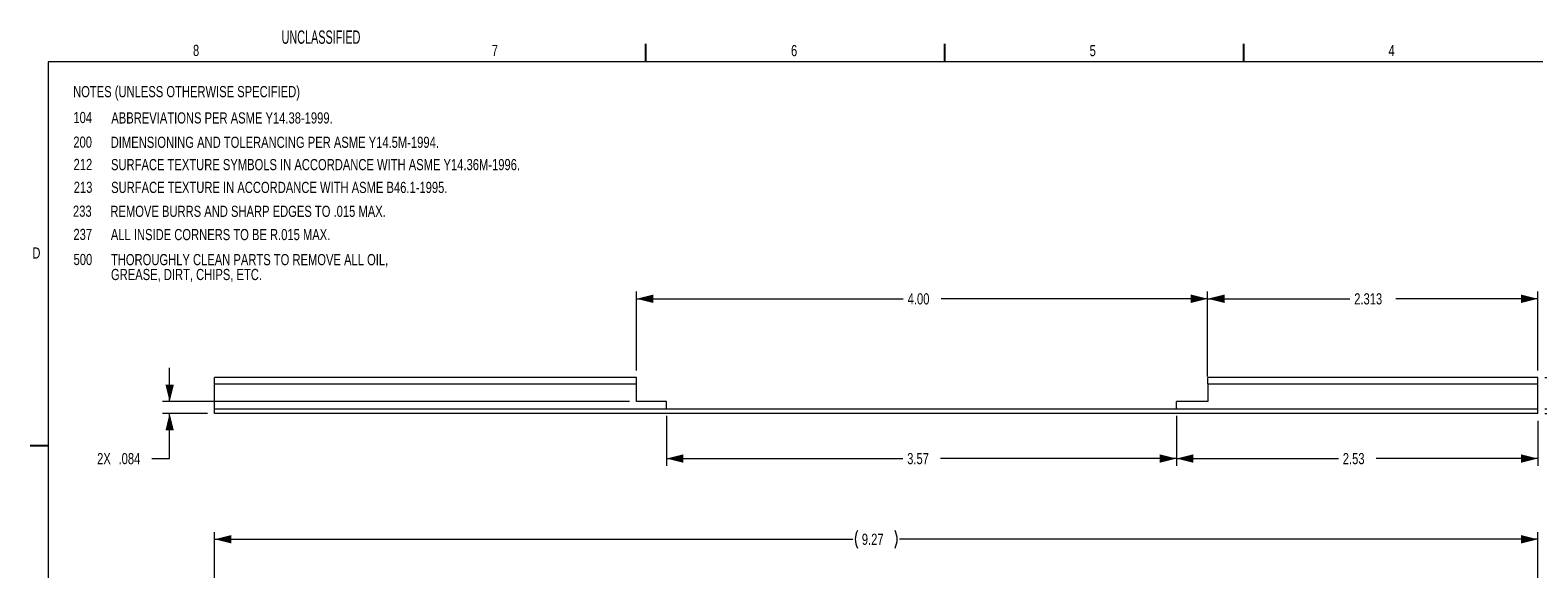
# Model space of a CAD drawing. Header units: inches. Extents: x 1 to 35, y 0.8 to 23.2.
# Tile 10 of 11: x 1 to 22.1, y 15.7 to 23.2. Entities that reach past the tile are written whole.
import ezdxf

# ---------------------------------------------------------------- set-up
doc = ezdxf.new("R2010")
doc.units = ezdxf.units.IN
doc.header["$MEASUREMENT"] = 0
doc.layers.add('FORMAT__AUTO_FILL_TEXT', color=7, linetype='Continuous')
doc.layers.add('FORMAT__ITEMS', color=7, linetype='Continuous')
doc.styles.add('SLDTEXTSTYLE0', font='TXT', dxfattribs={"width": 0.75})
doc.styles.add('SLDTEXTSTYLE1', font='TXT', dxfattribs={"width": 0.605})
doc.dimstyles.new('SLDDIMSTYLE10', dxfattribs={"dimtxt": 0.15625, "dimasz": 0.23622, "dimexe": 0, "dimexo": 0.0625, "dimgap": 0.039062, "dimtad": 0, "dimtih": 1, "dimtoh": 1, "dimdec": 3, "dimlfac": 0.5, "dimrnd": 1e-09, "dimzin": 12, "dimdsep": 46, "dimlunit": 5, "dimtxsty": 'SLDTEXTSTYLE0', "dimsah": 1, "dimcen": 0.09, "dimadec": 0, "dimazin": 0, "dimtfac": 1, "dimtdec": 3, "dimtofl": 0, "dimtmove": 0, "dimatfit": 3, "dimfxl": 1, "dimfrac": 2, "dimtolj": 1, "dimtzin": 12, "dimarcsym": 0})
doc.dimstyles.new('SLDDIMSTYLE11', dxfattribs={"dimtxt": 0.15625, "dimasz": 0.23622, "dimexe": 0, "dimexo": 0.0625, "dimgap": 0.039062, "dimtad": 0, "dimtih": 1, "dimtoh": 1, "dimlfac": 0.5, "dimrnd": 1e-09, "dimzin": 4, "dimdsep": 46, "dimlunit": 5, "dimtxsty": 'SLDTEXTSTYLE0', "dimsah": 1, "dimcen": 0.09, "dimadec": 0, "dimazin": 0, "dimtfac": 1, "dimtdec": 3, "dimtofl": 0, "dimtmove": 0, "dimatfit": 3, "dimfxl": 1, "dimfrac": 2, "dimtolj": 1, "dimtzin": 12, "dimarcsym": 0})
doc.dimstyles.new('SLDDIMSTYLE2', dxfattribs={"dimtxt": 0.15625, "dimasz": 0.23622, "dimexe": 0, "dimexo": 0.0625, "dimgap": 0.039062, "dimtad": 0, "dimtih": 1, "dimtoh": 1, "dimlfac": 0.5, "dimrnd": 1e-09, "dimzin": 12, "dimdsep": 46, "dimlunit": 5, "dimtxsty": 'SLDTEXTSTYLE0', "dimsah": 1, "dimcen": 0.09, "dimadec": 0, "dimazin": 0, "dimtfac": 1, "dimtdec": 3, "dimtofl": 0, "dimtmove": 0, "dimatfit": 3, "dimfxl": 1, "dimfrac": 2, "dimtolj": 1, "dimtzin": 12, "dimarcsym": 0})
doc.dimstyles.new('SLDDIMSTYLE3', dxfattribs={"dimtxt": 0.15625, "dimasz": 0.23622, "dimexe": 0, "dimexo": 0.0625, "dimgap": 0.039062, "dimtad": 0, "dimtih": 1, "dimtoh": 1, "dimdec": 3, "dimlfac": 0.5, "dimrnd": 1e-09, "dimzin": 12, "dimdsep": 46, "dimlunit": 5, "dimtxsty": 'SLDTEXTSTYLE0', "dimsah": 1, "dimcen": 0.09, "dimadec": 0, "dimazin": 0, "dimtfac": 1, "dimtdec": 3, "dimtofl": 0, "dimtmove": 0, "dimatfit": 3, "dimfxl": 1, "dimfrac": 2, "dimtolj": 1, "dimtzin": 12, "dimarcsym": 0})

# ---------------------------------------------------------------- blocks, each defined once
blk = doc.blocks.new('DetailItem477')
at = {"color": 7, "linetype": 'Continuous', "lineweight": 0, "attachment_point": 1, "style": 'SLDTEXTSTYLE0'}
for s, insert, char_height in [('237', (0.004, 0.195), 0.1562), ('ALL INSIDE CORNERS TO BE R.015 MAX.', (0.528, 0.193), 0.15625)]:
    blk.add_mtext(s, dxfattribs=dict(at, insert=insert, char_height=char_height))
blk = doc.blocks.new('DetailItem479')
at = {"color": 7, "linetype": 'Continuous', "lineweight": 0, "attachment_point": 1, "style": 'SLDTEXTSTYLE0'}
for s, insert, char_height in [('233', (0.004, 0.195), 0.1562), ('REMOVE BURRS AND SHARP EDGES TO .015 MAX.', (0.528, 0.193), 0.15625)]:
    blk.add_mtext(s, dxfattribs=dict(at, insert=insert, char_height=char_height))
blk = doc.blocks.new('DetailItem471')
at = {"color": 7, "linetype": 'Continuous', "lineweight": 0, "attachment_point": 1, "style": 'SLDTEXTSTYLE0'}
for s, insert, char_height in [('200', (0.004, 0.195), 0.1562), ('DIMENSIONING AND TOLERANCING PER ASME Y14.5M-1994.', (0.528, 0.193), 0.15625)]:
    blk.add_mtext(s, dxfattribs=dict(at, insert=insert, char_height=char_height))
blk = doc.blocks.new('SW_NOTE_0')
at = {"color": 0, "linetype": 'Continuous', "lineweight": 0, "char_height": 0.15625, "attachment_point": 1, "style": 'SLDTEXTSTYLE0'}
for s, insert in [('THOROUGHLY CLEAN PARTS TO REMOVE ALL OIL,', (0, 0.201)), ('GREASE, DIRT, CHIPS, ETC.', (0, -0.007))]:
    blk.add_mtext(s, dxfattribs=dict(at, insert=insert))
blk = doc.blocks.new('DetailItem472')
at = {"color": 7, "linetype": 'Continuous', "lineweight": 0}
blk.add_blockref('SW_NOTE_0', (0.528, -0.008), dxfattribs=at)
at = {"color": 7, "linetype": 'Continuous', "lineweight": 0, "insert": (0.004, 0.195), "char_height": 0.1562, "attachment_point": 1, "style": 'SLDTEXTSTYLE0'}
blk.add_mtext('500', dxfattribs=at)
blk = doc.blocks.new('DetailItem473')
at = {"color": 7, "linetype": 'Continuous', "lineweight": 0, "attachment_point": 1, "style": 'SLDTEXTSTYLE0'}
for s, insert, char_height in [('104', (-0.003, 0.199), 0.1562), ('ABBREVIATIONS PER ASME Y14.38-1999.', (0.528, 0.193), 0.15625)]:
    blk.add_mtext(s, dxfattribs=dict(at, insert=insert, char_height=char_height))
blk = doc.blocks.new('DetailItem474')
at = {"color": 7, "linetype": 'Continuous', "lineweight": 0, "attachment_point": 1, "style": 'SLDTEXTSTYLE0'}
for s, insert, char_height in [('212', (0.004, 0.195), 0.1562), ('SURFACE TEXTURE SYMBOLS IN ACCORDANCE WITH ASME Y14.36M-1996.', (0.528, 0.193), 0.15625)]:
    blk.add_mtext(s, dxfattribs=dict(at, insert=insert, char_height=char_height))
blk = doc.blocks.new('DetailItem475')
at = {"color": 7, "linetype": 'Continuous', "lineweight": 0, "attachment_point": 1, "style": 'SLDTEXTSTYLE0'}
for s, insert, char_height in [('213', (0.004, 0.195), 0.1562), ('SURFACE TEXTURE IN ACCORDANCE WITH ASME B46.1-1995.', (0.528, 0.193), 0.15625)]:
    blk.add_mtext(s, dxfattribs=dict(at, insert=insert, char_height=char_height))
blk = doc.blocks.new('*D37')
at = {"color": 7, "linetype": 'Continuous', "lineweight": 0}
for p, q in [((3.584, 12.231), (3.584, 16.168)), ((3.584, 16.068), (12.525, 16.068)), ((22.119, 16.068), (13.179, 16.068)), ((22.119, 12.231), (22.119, 16.168))]:
    blk.add_line(p, q, dxfattribs=at)
for centre, start, end in [((12.835, 16.068), 153.4349, 206.5651), ((12.868, 16.068), 333.4349, 26.5651)]:
    blk.add_arc(centre, 0.277, start, end, dxfattribs=at)
for points in [[(3.584, 16.068), (3.82, 16.009), (3.82, 16.127)], [(22.119, 16.068), (21.883, 16.127), (21.883, 16.009)]]:
    blk.add_solid(points, dxfattribs=at)
at = {"color": 7, "linetype": 'Continuous', "lineweight": 0, "insert": (12.65, 16.146), "char_height": 0.1562, "attachment_point": 1, "style": 'SLDTEXTSTYLE0'}
blk.add_mtext('9.27', dxfattribs=at)
blk = doc.blocks.new('*D63')
at = {"color": 7, "linetype": 'Continuous', "lineweight": 0}
for p, q in [((22.986, 17.894), (22.986, 18.367)), ((22.219, 17.894), (23.086, 17.894)), ((22.219, 17.828), (23.086, 17.828)), ((22.986, 16.961), (22.986, 17.828)), ((23.236, 16.961), (22.986, 16.961))]:
    blk.add_line(p, q, dxfattribs=at)
for points in [[(22.986, 17.894), (23.045, 18.131), (22.927, 18.131)], [(22.986, 17.828), (22.927, 17.591), (23.045, 17.591)]]:
    blk.add_solid(points, dxfattribs=at)
at = {"color": 7, "linetype": 'Continuous', "lineweight": 0, "insert": (23.298, 17.039), "char_height": 0.1562, "attachment_point": 1, "style": 'SLDTEXTSTYLE0'}
blk.add_mtext('.033', dxfattribs=at)
blk = doc.blocks.new('*D64')
at = {"color": 7, "linetype": 'Continuous', "lineweight": 0}
for p, q in [((17.494, 18.345), (17.494, 19.534)), ((17.494, 19.434), (19.485, 19.434)), ((22.119, 19.434), (20.129, 19.434)), ((22.119, 18.431), (22.119, 19.534))]:
    blk.add_line(p, q, dxfattribs=at)
for points in [[(17.494, 19.434), (17.731, 19.375), (17.731, 19.493)], [(22.119, 19.434), (21.883, 19.493), (21.883, 19.375)]]:
    blk.add_solid(points, dxfattribs=at)
at = {"color": 7, "linetype": 'Continuous', "lineweight": 0, "insert": (19.547, 19.511), "char_height": 0.1562, "attachment_point": 1, "style": 'SLDTEXTSTYLE0'}
blk.add_mtext('2.313', dxfattribs=at)
blk = doc.blocks.new('*D65')
at = {"color": 7, "linetype": 'Continuous', "lineweight": 0}
for p, q in [((9.494, 18.431), (9.494, 19.534)), ((9.494, 19.434), (13.23, 19.434)), ((17.494, 19.434), (13.759, 19.434)), ((17.494, 18.431), (17.494, 19.534))]:
    blk.add_line(p, q, dxfattribs=at)
for points in [[(9.494, 19.434), (9.731, 19.375), (9.731, 19.493)], [(17.494, 19.434), (17.258, 19.493), (17.258, 19.375)]]:
    blk.add_solid(points, dxfattribs=at)
at = {"color": 7, "linetype": 'Continuous', "lineweight": 0, "insert": (13.292, 19.511), "char_height": 0.1562, "attachment_point": 1, "style": 'SLDTEXTSTYLE0'}
blk.add_mtext('4.00', dxfattribs=at)
blk = doc.blocks.new('*D66')
at = {"color": 7, "linetype": 'Continuous', "lineweight": 0}
for p, q in [((23.944, 19.226), (23.694, 19.226)), ((23.694, 19.226), (23.694, 18.331)), ((22.219, 18.331), (23.794, 18.331)), ((22.219, 17.828), (23.794, 17.828)), ((23.694, 17.828), (23.694, 17.355))]:
    blk.add_line(p, q, dxfattribs=at)
for centre, start, end in [((24.255, 19.226), 153.4349, 206.5651), ((24.288, 19.226), 333.4349, 26.5651)]:
    blk.add_arc(centre, 0.277, start, end, dxfattribs=at)
for points in [[(23.694, 18.331), (23.753, 18.568), (23.635, 18.568)], [(23.694, 17.828), (23.635, 17.591), (23.753, 17.591)]]:
    blk.add_solid(points, dxfattribs=at)
at = {"color": 7, "linetype": 'Continuous', "lineweight": 0, "insert": (24.069, 19.303), "char_height": 0.1562, "attachment_point": 1, "style": 'SLDTEXTSTYLE0'}
blk.add_mtext('.252', dxfattribs=at)
blk = doc.blocks.new('*D67')
at = {"color": 7, "linetype": 'Continuous', "lineweight": 0}
for p, q in [((9.914, 17.794), (9.914, 17.098)), ((17.059, 17.794), (17.059, 17.098)), ((9.914, 17.198), (13.222, 17.198)), ((17.059, 17.198), (13.751, 17.198))]:
    blk.add_line(p, q, dxfattribs=at)
for points in [[(9.914, 17.198), (10.15, 17.139), (10.15, 17.257)], [(17.059, 17.198), (16.823, 17.257), (16.823, 17.139)]]:
    blk.add_solid(points, dxfattribs=at)
at = {"color": 7, "linetype": 'Continuous', "lineweight": 0, "insert": (13.285, 17.275), "char_height": 0.1562, "attachment_point": 1, "style": 'SLDTEXTSTYLE0'}
blk.add_mtext('3.57', dxfattribs=at)
blk = doc.blocks.new('*D68')
at = {"color": 7, "linetype": 'Continuous', "lineweight": 0}
for p, q in [((17.059, 17.794), (17.059, 17.098)), ((22.119, 17.728), (22.119, 17.098)), ((17.059, 17.198), (19.325, 17.198)), ((22.119, 17.198), (19.854, 17.198))]:
    blk.add_line(p, q, dxfattribs=at)
for points in [[(17.059, 17.198), (17.295, 17.139), (17.295, 17.257)], [(22.119, 17.198), (21.883, 17.257), (21.883, 17.139)]]:
    blk.add_solid(points, dxfattribs=at)
at = {"color": 7, "linetype": 'Continuous', "lineweight": 0, "insert": (19.387, 17.275), "char_height": 0.1562, "attachment_point": 1, "style": 'SLDTEXTSTYLE0'}
blk.add_mtext('2.53', dxfattribs=at)
blk = doc.blocks.new('*D69')
at = {"color": 7, "linetype": 'Continuous', "lineweight": 0}
for p, q in [((2.954, 17.995), (2.954, 18.467)), ((9.394, 17.995), (2.854, 17.995)), ((3.484, 17.828), (2.854, 17.828)), ((2.954, 17.198), (2.954, 17.828)), ((2.704, 17.198), (2.954, 17.198))]:
    blk.add_line(p, q, dxfattribs=at)
for points in [[(2.954, 17.995), (3.013, 18.231), (2.895, 18.231)], [(2.954, 17.828), (2.895, 17.591), (3.013, 17.591)]]:
    blk.add_solid(points, dxfattribs=at)
at = {"color": 7, "linetype": 'Continuous', "lineweight": 0, "char_height": 0.1562, "attachment_point": 1, "style": 'SLDTEXTSTYLE0'}
for s, insert in [('2X ', (1.938, 17.275)), ('.084', (2.238, 17.275))]:
    blk.add_mtext(s, dxfattribs=dict(at, insert=insert))

msp = doc.modelspace()

# ---------------------------------------------------------------- linework, layer by layer
at = {"color": 7, "linetype": 'Continuous', "lineweight": 0}
for p, q in [((3.584, 18.2448), (3.584, 18.3314)), ((9.4945, 18.3314), (3.584, 18.3314)), ((3.584, 18.2448), (9.4945, 18.2448)), ((3.584, 17.8944), (3.584, 18.2448)), ((9.4945, 18.2448), (9.4945, 18.3314)), ((9.4945, 17.995), (9.4945, 18.2448)), ((17.4945, 18.2448), (17.4945, 18.3314)), ((22.1195, 18.3314), (17.4945, 18.3314)), ((17.4945, 18.2448), (22.1195, 18.2448)), ((17.4945, 18.2448), (17.4945, 17.995)), ((22.1195, 18.2448), (22.1195, 18.3314)), ((22.1195, 17.8944), (22.1195, 18.2448)), ((9.9143, 17.995), (9.4945, 17.995)), ((9.9143, 17.8944), (9.9143, 17.995)), ((17.0593, 17.8944), (17.0593, 17.995)), ((17.4945, 17.995), (17.0593, 17.995)), ((3.584, 17.8944), (22.1195, 17.8944)), ((3.584, 17.8275), (3.584, 17.8944)), ((22.1195, 17.8275), (3.584, 17.8275)), ((22.1195, 17.8275), (22.1195, 17.8944))]:
    msp.add_line(p, q, dxfattribs=at)
at = {"layer": 'FORMAT__ITEMS'}
for p, q in [((9.625, 22.75), (9.625, 23)), ((13.8125, 22.75), (13.8125, 23)), ((18, 22.75), (18, 23)), ((1.25, 17.375), (1, 17.375))]:
    msp.add_line(p, q, dxfattribs=at)
at = {"layer": 'FORMAT__ITEMS', "lineweight": 15}
for p, q in [((1.25, 22.75), (1.25, 17.375)), ((5.4375, 22.75), (1.25, 22.75)), ((9.625, 22.75), (5.4375, 22.75)), ((13.8125, 22.75), (9.625, 22.75)), ((18, 22.75), (13.8125, 22.75)), ((22.1875, 22.75), (18, 22.75)), ((1.25, 17.375), (1.25, 12))]:
    msp.add_line(p, q, dxfattribs=at)

# ---------------------------------------------------------------- block references
at = {"color": 7, "linetype": 'Continuous'}
for name, p in [('DetailItem473', (1.609, 21.8504)), ('DetailItem471', (1.6005, 21.5095)), ('DetailItem474', (1.6045, 21.1969)), ('DetailItem475', (1.6064, 20.8779)), ('DetailItem479', (1.596, 20.5432)), ('DetailItem477', (1.6024, 20.2177)), ('DetailItem472', (1.604, 19.867))]:
    msp.add_blockref(name, p, dxfattribs=at)

# ---------------------------------------------------------------- texts
at = {"color": 7, "linetype": 'Continuous', "lineweight": 0, "insert": (1.6018, 22.4115), "char_height": 0.15625, "attachment_point": 1, "style": 'SLDTEXTSTYLE0'}
msp.add_mtext('NOTES (UNLESS OTHERWISE SPECIFIED)', dxfattribs=at)
at = {"layer": 'FORMAT__AUTO_FILL_TEXT', "insert": (4.5218, 23.19), "char_height": 0.1875, "attachment_point": 1, "style": 'SLDTEXTSTYLE1'}
msp.add_mtext('UNCLASSIFIED', dxfattribs=at)
at = {"layer": 'FORMAT__ITEMS', "char_height": 0.1562, "attachment_point": 1, "style": 'SLDTEXTSTYLE0'}
for s, insert in [('8', (3.2812, 22.9881)), ('7', (7.4664, 22.9867)), ('6', (11.6579, 22.9855)), ('5', (15.8407, 22.9854)), ('4', (20.0284, 22.9866)), ('D', (1.0311, 20.1531))]:
    msp.add_mtext(s, dxfattribs=dict(at, insert=insert))

# ---------------------------------------------------------------- dimensions: what is measured, and where the dimension line sits
at = {"color": 7, "linetype": 'Continuous', "lineweight": 0}
for base, p1, p2, dimstyle, picture, middle in [((9.4945, 19.4338), (17.4945, 18.3314), (9.4945, 18.3314), 'SLDDIMSTYLE11', '*D65', (13.4945, 19.4338)), ((17.4944684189, 19.4338010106), (22.1194684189, 18.3314388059), (17.4944684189, 18.2448246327), 'SLDDIMSTYLE3', '*D64', (19.8069684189, 19.4338010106)), ((17.0593, 17.1976), (9.9143, 17.8944), (17.0593, 17.8944), 'SLDDIMSTYLE2', '*D67', (13.4868, 17.1976)), ((17.0593, 17.1976), (22.1195, 17.8275), (17.0593, 17.8944), 'SLDDIMSTYLE2', '*D68', (19.5894, 17.1976))]:
    dim = msp.add_linear_dim(base=base, p1=p1, p2=p2, dimstyle=dimstyle, dxfattribs=at)
    dim.commit()
    dim.dimension.update_dxf_attribs({"geometry": picture, "text_midpoint": middle, "dimtype": 160})
for base, p1, p2, text, picture, middle in [((23.6943, 18.3314), (22.1195, 17.8275), (22.1195, 18.3314), '(<>)', '*D66', (23.6943, 19.2255)), ((2.9541, 17.8275), (9.4945, 17.995), (3.584, 17.8275), '2X <>', '*D69', (2.9541, 17.1976))]:
    dim = msp.add_linear_dim(base=base, p1=p1, p2=p2, angle=90, text=text, dimstyle='SLDDIMSTYLE10', dxfattribs=at)
    dim.commit()
    dim.dimension.update_dxf_attribs({"geometry": picture, "text_midpoint": middle, "dimtype": 160})
dim = msp.add_linear_dim(base=(22.9856, 17.8944), p1=(22.1195, 17.8275), p2=(22.1195, 17.8944), angle=90, dimstyle='SLDDIMSTYLE10', dxfattribs=at)
dim.commit()
dim.dimension.update_dxf_attribs({"geometry": '*D63', "text_midpoint": (22.9856, 16.9614), "dimtype": 160})
dim = msp.add_linear_dim(base=(3.584, 16.0683), p1=(22.1195, 12.1313), p2=(3.584, 12.1313), text='(<>)', dimstyle='SLDDIMSTYLE2', dxfattribs=at)
dim.commit()
dim.dimension.update_dxf_attribs({"geometry": '*D37', "text_midpoint": (12.8518, 16.0683), "dimtype": 160})

doc.saveas('drawing.dxf')
